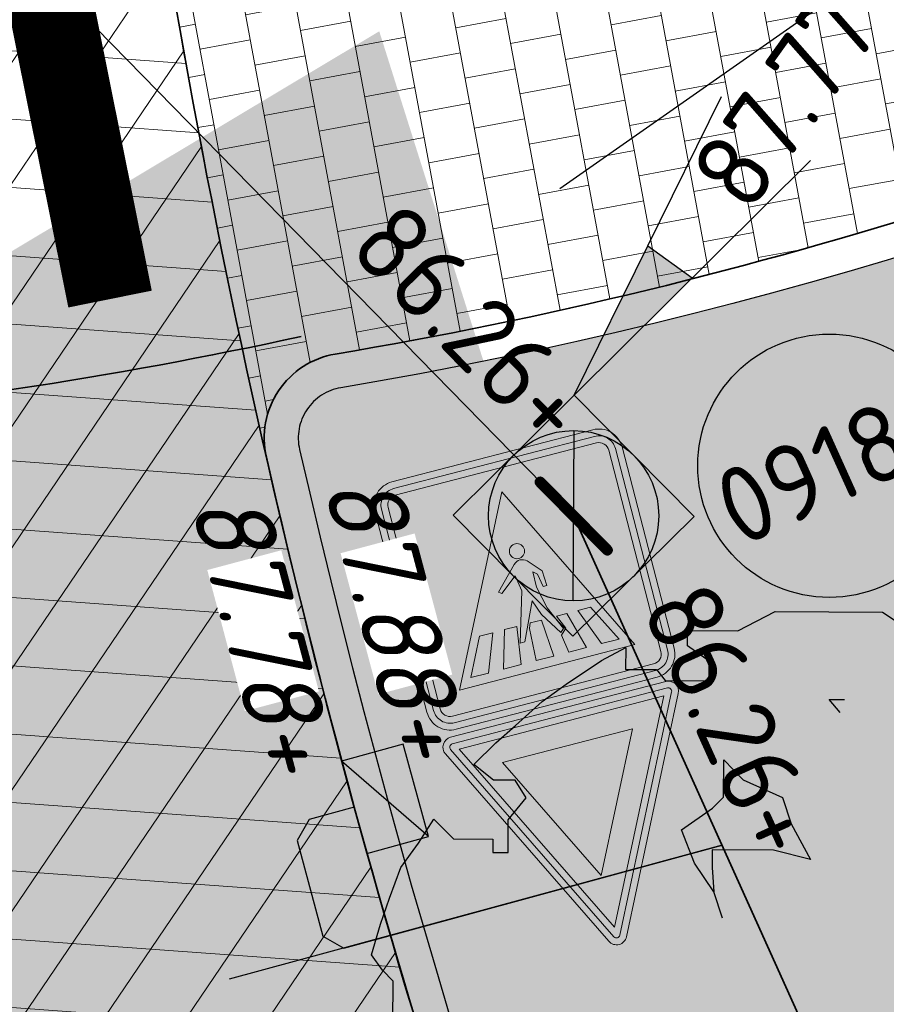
# Model space of a CAD drawing. Header units: metres. Extents: x 195696 to 514079, y 327475 to 328989.
# Tile 137 of 256: x 196107.43 to 196112.52, y 327663.37 to 327669.14. Entities that reach past the tile are written whole.
import ezdxf
from ezdxf.enums import TextEntityAlignment as Align

# ---------------------------------------------------------------- set-up
doc = ezdxf.new("R2010")
doc.units = ezdxf.units.M
for name, pattern in [('11strp', [2, 1, -1]), ('RI-HWA', [7.4, 5, -2.4]), ('RI-HWA_AANSLUITLEIDING-SO', [4.8, 3, -1.8]), ('VH-TROTTOIRBAND_180-200', [20, 10, -2, 2, -2, 2, -2])]:
    doc.linetypes.add(name, pattern=pattern)
for name, color, linetype, lineweight in [('mk-nw-11streep 0.10', 7, '11strp', 35), ('N-WE-GR-BOOM-S', 74, 'Continuous', 25), ('N-WE-GR-GRAS-A-250', 62, 'Continuous', 18), ('N-WE-GW-ONTGRAVINGSVAK-vak 2-A-250', 40, 'Continuous', 18), ('N-WE-RI-GWA_PUTNUMMER-S-250', 7, 'Continuous', 25), ('N-WE-RI-HWA_KOLK_TROTTOIRKOLK-S-250', 150, 'Continuous', 25), ('N-WE-RI-HWA_KOLKAANSLUITLEIDING_PVC-G', 150, 'RI-HWA_AANSLUITLEIDING-SO', 25), ('N-WE-RI-HWA_RIOOLLEIDING_PVC_315-G', 150, 'RI-HWA', 35), ('N-WE-RI-HWA_RIOOLPUT-S-250', 150, 'Continuous', 25), ('N-WE-RI-OVERIG_RIOOLPUT_BETON-S-250', 10, 'Continuous', 25), ('N-WE-RI-VWA_STROOMRICHTING-S', 7, 'Continuous', 25), ('N-WE-VH-GESLOTENVERHARDING-A-200', 252, 'Continuous', 18), ('N-WE-VH-KANTOPSLUITING_TROTTOIRBAND_180 200_250-G', 6, 'VH-TROTTOIRBAND_180-200', 25), ('N-WE-VH-KANTOPSLUITING_VOORKANTBAND-G', 2, 'Continuous', 35), ('N-WE-VH-KANTVERHARDING-G', 5, 'Continuous', 35), ('N-WE-VH-OPENVERHARDING_BASALT-A-250', 250, 'Continuous', 18), ('N-WE-VH-TEGEL-A', 252, 'Continuous', 18), ('N-WE-VW-MARKERING_DWARS_DRIEHOEK-G', 7, 'VW-HAAIETAND50_L', 35), ('N-WE-VW-VERKEERSTEKEN_BORD_B-S-200', 7, 'Continuous', 25), ('N-WE-VW-VERKEERSTEKEN_BORD_L-S', 7, 'Continuous', 25), ('V-WE-RI-GWA_PUTDEKSELNIVEAU-S-250', 7, 'Continuous', 25), ('X-XX-AL-T18', 7, 'Continuous', 18)]:
    doc.layers.add(name, color=color, linetype=linetype, lineweight=lineweight)
doc.styles.add('NLCS-ISO', font='NLCS-ISO.ttf')
doc.styles.add('NLCS-ISO-M250-T18_CURSIEF', font='NLCS-ISO.ttf', dxfattribs={"oblique": 15, "height": 0.45})
doc.linetypes.add('VW-HAAIETAND50_L', pattern='A,0,-0.5,[150,NLCS.SHX,S=1,R=0,X=-0.625,Y=-0.25],-0.5', length=1)
pattern_1 = [(0, (0, 0), (0.5, 0.5), [0.125, -0.375]), (0, (0.275, 0.3), (0.5, 0.5), [0.125, -0.375]), (90, (0.05, 0.175), (-0.5, 0.5), [0.125, -0.375]), (90, (0.25, 0.35), (-0.5, 0.5), [0.125, -0.375]), (45, (0.1, 0.35), (0, 0.5), [0.125, -0.582106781]), (135, (0.275, 0), (-0.5, 0), [0.125, -0.582106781]), (26.5650512, (0.125, 0.15), (0.5, 2e-10), [0.125, -0.9930339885]), (26.5650512, (0.35, 0.4), (0.5, 2e-10), [0.125, -0.9930339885]), (63.43494882, (0.35, 0), (3e-11, 0.5), [0.125, -0.9930339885]), (63.43494882, (0.125, 0.225), (3e-11, 0.5), [0.125, -0.9930339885]), (63.43494882, (0.3, 0.1), (3e-11, 0.5), [0.125, -0.9930339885]), (116.5650512, (0, 0.275), (-2e-10, 0.5), [0.125, -0.9930339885]), (153.43494882, (0.1, 0.075), (-0.5, 3e-11), [0.125, -0.9930339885])]

# ---------------------------------------------------------------- blocks, each defined once
blk = doc.blocks.new('SRI-PUT_INSPECTIE-SO')
at = {"flags": 128}
blk.add_lwpolyline([(-2, -2), (2, -2), (2, 2), (-2, 2)], close=True, dxfattribs=at)
blk.add_circle((0, 0), 2)
at = {"style": 'NLCS-ISO'}
blk.add_text('I', height=2.5, dxfattribs=at).set_placement((-0.003, -0.007), align=Align.MIDDLE_CENTER)
blk = doc.blocks.new('SGR-BOOM_27')
for p, q in [((-0.788, 4.875), (-0.349, 5.103)), ((-0.349, 5.103), (0.911, 5.094)), ((0.911, 5.094), (1.423, 4.756)), ((-1.381, 4.7), (-1.38, 4.88)), ((-1.38, 4.88), (-0.788, 4.875)), ((1.423, 4.756), (1.164, 4.578)), ((-2.39, 4.527), (-2.106, 4.679)), ((-2.106, 4.679), (-2.108, 4.422)), ((-1.126, 4.518), (-1.381, 4.7)), ((1.883, 4.444), (1.628, 4.651)), ((1.628, 4.651), (1.859, 4.65)), ((1.859, 4.65), (2.091, 4.648)), ((2.091, 4.648), (2.089, 4.442)), ((-2.804, 4.247), (-2.39, 4.527)), ((-1.127, 4.286), (-1.126, 4.518)), ((1.164, 4.578), (1.266, 4.371)), ((-2.108, 4.422), (-1.744, 4.419)), ((-1.744, 4.419), (-1.642, 4.29)), ((2.089, 4.442), (1.883, 4.444)), ((-1.642, 4.29), (-1.127, 4.286)), ((1.266, 4.371), (1.162, 4.243)), ((2.785, 3.974), (2.555, 4.284)), ((2.555, 4.284), (2.68, 4.115)), ((-3.088, 4.044), (-2.804, 4.247)), ((1.162, 4.243), (1.261, 3.78)), ((0.286, 4.07), (0.466, 4.068)), ((0.413, 3.914), (0.286, 4.07)), ((1.749, 3.699), (1.752, 4.085)), ((1.752, 4.085), (2.009, 4.083)), ((2.009, 4.083), (2.347, 3.977)), ((2.68, 4.115), (2.991, 3.998)), ((-3.399, 3.763), (-3.088, 4.044)), ((2.347, 3.977), (2.785, 3.974)), ((2.991, 3.998), (3.221, 3.842)), ((3.221, 3.842), (2.989, 3.844)), ((2.989, 3.844), (3.142, 3.611)), ((-3.632, 3.559), (-3.399, 3.763)), ((1.261, 3.78), (1.414, 3.547)), ((1.514, 3.212), (1.749, 3.699)), ((3.142, 3.611), (3.14, 3.302)), ((-3.891, 3.304), (-3.632, 3.559)), ((1.414, 3.547), (1.514, 3.212)), ((-0.957, 2.922), (-0.954, 3.359)), ((-0.954, 3.359), (-0.724, 3.126)), ((-3.661, 3.122), (-3.891, 3.304)), ((3.14, 3.302), (3.474, 3.3)), ((3.474, 3.3), (3.858, 3.066)), ((3.575, 3.093), (3.474, 3.3)), ((3.474, 3.3), (3.575, 3.093)), ((-3.404, 3.12), (-3.661, 3.122)), ((-0.724, 3.126), (-0.263, 2.916)), ((-3.277, 2.913), (-3.404, 3.12)), ((3.858, 3.066), (4.215, 2.651)), ((-3.485, 2.657), (-3.277, 2.913)), ((-1.087, 2.794), (-0.957, 2.922)), ((-0.263, 2.916), (-0.162, 2.607)), ((-1.449, 2.539), (-1.087, 2.794)), ((-4.541, 2.382), (-4.359, 2.664)), ((-4.359, 2.664), (-4.129, 2.431)), ((-3.487, 2.272), (-3.485, 2.657)), ((-0.162, 2.607), (0.066, 2.189)), ((4.215, 2.651), (4.521, 2.212)), ((-4.129, 2.431), (-3.666, 2.427)), ((-3.666, 2.427), (-3.667, 2.273)), ((-1.298, 2.148), (-1.449, 2.539)), ((-4.749, 2.097), (-4.541, 2.382)), ((4.424, 2.351), (4.439, 2.366)), ((4.468, 2.287), (4.507, 2.325)), ((-3.667, 2.273), (-3.487, 2.272)), ((-1.091, 2.305), (-1.092, 2.095)), ((-0.37, 2.3), (-1.091, 2.305)), ((0.066, 2.189), (-0.37, 2.3)), ((4.51, 2.219), (4.574, 2.284)), ((4.521, 2.212), (4.619, 1.615)), ((4.526, 2.127), (4.642, 2.243)), ((4.543, 2.035), (4.71, 2.201)), ((-4.88, 1.738), (-4.749, 2.097)), ((-1.069, 1.812), (-1.298, 2.148)), ((-1.092, 2.095), (-1.069, 1.812)), ((4.56, 1.943), (4.76, 2.143)), ((4.576, 1.85), (4.81, 2.084)), ((4.593, 1.758), (4.861, 2.026)), ((4.61, 1.666), (4.911, 1.967)), ((4.618, 1.456), (5.012, 1.85)), ((4.619, 1.566), (4.961, 1.909)), ((-4.986, 1.43), (-4.88, 1.738)), ((-0.968, 1.503), (-1.069, 1.812)), ((2.949, 1.833), (3.359, 1.676)), ((3.077, 1.832), (2.949, 1.833)), ((3.178, 1.549), (3.077, 1.832)), ((4.617, 1.347), (5.062, 1.792)), ((3.359, 1.676), (3.563, 1.469)), ((4.615, 1.127), (5.152, 1.664)), ((4.616, 1.237), (5.107, 1.728)), ((3.383, 1.393), (3.178, 1.549)), ((4.619, 1.615), (4.615, 1.101)), ((4.654, 1.057), (5.197, 1.6)), ((4.704, 0.999), (5.241, 1.536)), ((-5.091, 1.07), (-4.986, 1.43)), ((3.563, 1.469), (3.381, 1.136)), ((3.381, 1.136), (3.383, 1.393)), ((4.755, 0.941), (5.286, 1.471)), ((4.806, 0.883), (5.33, 1.407)), ((4.819, 0.786), (5.373, 1.341)), ((4.818, 0.677), (5.388, 1.247)), ((-4.964, 0.889), (-5.091, 1.07)), ((4.615, 1.101), (4.819, 0.868)), ((4.816, 0.457), (5.419, 1.06)), ((4.817, 0.567), (5.404, 1.154)), ((4.815, 0.348), (5.434, 0.967)), ((-4.836, 0.76), (-4.964, 0.889)), ((4.814, 0.238), (5.45, 0.873)), ((4.819, 0.868), (4.814, 0.199)), ((-4.84, 0.271), (-4.836, 0.76)), ((4.041, -0.644), (5.465, 0.78)), ((4.149, -0.645), (5.469, 0.675)), ((4.457, 0.639), (4.452, -0.056)), ((4.611, 0.535), (4.457, 0.639)), ((4.457, 0.533), (4.52, 0.596)), ((4.19, -0.713), (5.469, 0.565)), ((4.455, 0.314), (4.634, 0.493)), ((4.456, 0.423), (4.585, 0.553)), ((4.712, 0.354), (4.611, 0.535)), ((4.189, -0.823), (5.468, 0.456)), ((4.453, 0.094), (4.713, 0.354)), ((4.454, 0.204), (4.673, 0.423)), ((4.814, 0.199), (4.712, 0.354)), ((-5.131, -0.833), (-5.123, 0.273)), ((-5.123, 0.273), (-4.84, 0.271)), ((4.188, -0.932), (5.467, 0.346)), ((4.25, -0.98), (5.466, 0.237)), ((4.452, -0.015), (4.756, 0.288)), ((3.95, -0.627), (4.799, 0.222)), ((4.326, -1.013), (5.517, 0.179)), ((4.402, -1.045), (5.568, 0.121)), ((3.604, 0.028), (3.959, -0.644)), ((4.193, -0.337), (3.604, 0.028)), ((3.611, 0.014), (3.617, 0.02)), ((5.322, -0.234), (5.619, 0.063)), ((5.387, -0.278), (5.67, 0.005)), ((3.649, -0.057), (3.684, -0.022)), ((3.686, -0.128), (3.751, -0.063)), ((3.724, -0.199), (3.818, -0.105)), ((4.452, -0.056), (4.193, -0.337)), ((5.452, -0.322), (5.669, -0.105)), ((3.762, -0.271), (3.886, -0.147)), ((3.799, -0.342), (3.953, -0.188)), ((3.837, -0.413), (4.02, -0.23)), ((4.76, -0.187), (4.759, -0.341)), ((4.759, -0.341), (4.76, -0.187)), ((5.495, -0.388), (5.668, -0.214)), ((3.875, -0.484), (4.087, -0.271)), ((3.912, -0.555), (4.155, -0.313)), ((4.479, -1.078), (5.308, -0.248)), ((4.758, -0.495), (4.759, -0.341)), ((4.862, -0.342), (4.758, -0.495)), ((4.759, -0.341), (4.862, -0.342)), ((5.534, -0.458), (5.668, -0.324)), ((4.806, -0.859), (5.307, -0.358)), ((5.574, -0.526), (5.667, -0.434)), ((4.805, -0.968), (5.306, -0.467)), ((4.82, -1.062), (5.306, -0.577)), ((5.617, -0.592), (5.666, -0.543)), ((3.959, -0.644), (4.191, -0.645)), ((4.191, -0.645), (4.188, -0.954)), ((4.888, -1.104), (5.305, -0.687)), ((5.66, -0.658), (5.665, -0.653)), ((4.955, -1.145), (5.304, -0.796)), ((-4.879, -1.478), (-5.131, -0.833)), ((4.495, -1.17), (4.806, -0.859)), ((4.806, -0.83), (4.799, -1.859)), ((4.805, -1.01), (4.806, -0.83)), ((5.022, -1.187), (5.303, -0.906)), ((4.188, -0.954), (4.496, -1.085)), ((4.494, -1.279), (4.805, -0.968)), ((4.494, -1.394), (4.805, -1.01)), ((4.496, -1.085), (4.494, -1.394)), ((-4.572, -1.686), (-4.879, -1.478)), ((-4.416, -1.507), (-4.572, -1.686)), ((-4.191, -2.31), (-4.416, -1.507)), ((4.799, -1.846), (5.041, -1.604)), ((4.803, -1.733), (5.027, -1.509)), ((4.806, -1.621), (4.919, -1.508)), ((4.81, -1.508), (4.811, -1.507)), ((-1.356, -2.203), (-1.584, -1.682)), ((-1.584, -1.682), (-1.25, -1.814)), ((3.588, -3.166), (5.04, -1.714)), ((-1.25, -1.814), (-1.019, -1.815)), ((-1.019, -1.815), (-1.021, -2.098)), ((3.696, -3.167), (5.043, -1.819)), ((2.465, -4.615), (5.196, -1.884)), ((2.579, -4.61), (5.272, -1.917)), ((2.621, -4.677), (5.347, -1.951)), ((3.48, -3.165), (4.779, -1.866)), ((3.804, -3.168), (5.119, -1.852)), ((4.133, -2.403), (4.61, -1.926)), ((4.515, -1.96), (4.282, -2.194)), ((4.799, -1.859), (4.515, -1.96)), ((-4.703, -2.096), (-4.6, -1.969)), ((-4.6, -1.969), (-4.472, -2.128)), ((2.619, -5.006), (5.655, -1.969)), ((2.62, -4.786), (5.346, -2.061)), ((4.494, -3.239), (5.655, -2.079)), ((-4.576, -2.256), (-4.703, -2.096)), ((-4.472, -2.128), (-4.576, -2.256)), ((-1.021, -2.098), (-0.739, -2.233)), ((2.62, -4.896), (5.345, -2.17)), ((4.282, -2.194), (4.1, -2.45)), ((4.548, -3.294), (5.654, -2.188)), ((-4.196, -2.979), (-4.191, -2.31)), ((-1.358, -2.486), (-1.356, -2.203)), ((-0.739, -2.233), (-0.56, -2.466)), ((4.602, -3.349), (5.653, -2.298)), ((3.612, -2.343), (3.608, -2.883)), ((3.611, -2.49), (3.684, -2.416)), ((3.74, -2.473), (3.612, -2.343)), ((3.612, -2.38), (3.63, -2.362)), ((4.656, -3.403), (5.652, -2.408)), ((-1.256, -2.59), (-1.358, -2.486)), ((-0.56, -2.466), (-0.046, -2.47)), ((-0.046, -2.47), (0.159, -2.626)), ((3.609, -2.709), (3.792, -2.526)), ((3.61, -2.599), (3.738, -2.471)), ((3.918, -2.654), (3.74, -2.473)), ((4.1, -2.45), (3.918, -2.654)), ((4.711, -3.458), (5.651, -2.517)), ((-0.767, -2.593), (-1.256, -2.59)), ((-0.408, -2.724), (-0.767, -2.593)), ((0.159, -2.626), (0.183, -2.858)), ((3.372, -3.164), (3.9, -2.636)), ((3.608, -2.819), (3.846, -2.581)), ((5.503, -2.775), (5.65, -2.627)), ((-0.125, -2.727), (-0.408, -2.724)), ((0.183, -2.858), (-0.125, -2.727)), ((3.608, -2.883), (3.35, -3.01)), ((-4.017, -3.212), (-4.196, -2.979)), ((3.349, -3.078), (3.482, -2.945)), ((3.35, -3.01), (3.349, -3.164)), ((-3.813, -3.419), (-4.017, -3.212)), ((3.349, -3.164), (3.837, -3.168)), ((3.837, -3.168), (3.707, -3.373)), ((2.618, -5.115), (4.462, -3.271)), ((-3.532, -3.679), (-3.813, -3.419)), ((-2.137, -3.406), (-3.298, -3.397)), ((-3.298, -3.397), (-3.173, -3.81)), ((-3.295, -3.408), (-3.284, -3.397)), ((-3.275, -3.933), (-2.744, -3.402)), ((-3.27, -3.492), (-3.176, -3.398)), ((-3.244, -3.575), (-3.068, -3.399)), ((-3.228, -3.995), (-2.636, -3.402)), ((-3.219, -3.659), (-2.96, -3.4)), ((-3.193, -3.742), (-2.852, -3.401)), ((-3.181, -4.056), (-2.528, -3.403)), ((-3.129, -4.113), (-2.42, -3.404)), ((-3.075, -4.168), (-2.312, -3.405)), ((-3.021, -4.223), (-2.204, -3.406)), ((-2.967, -4.278), (-2.137, -3.448)), ((-2.139, -3.663), (-2.137, -3.406)), ((2.538, -5.304), (4.462, -3.381)), ((3.707, -3.373), (3.397, -3.55)), ((4.765, -3.513), (4.844, -3.434)), ((-2.911, -4.33), (-2.138, -3.557)), ((2.321, -4.651), (3.453, -3.518)), ((2.368, -5.583), (4.461, -3.49)), ((3.397, -3.55), (2.673, -4.008)), ((-3.353, -3.809), (-3.532, -3.679)), ((-2.854, -4.383), (-2.136, -3.665)), ((-1.934, -3.793), (-2.139, -3.663)), ((2.165, -4.697), (3.166, -3.697)), ((2.91, -5.15), (4.46, -3.6)), ((-3.173, -3.81), (-3.353, -3.809)), ((-3.323, -3.871), (-3.26, -3.809)), ((-2.797, -4.435), (-2.07, -3.707)), ((-2.741, -4.487), (-2.003, -3.749)), ((-2.421, -4.276), (-1.937, -3.792)), ((-1.73, -4.026), (-1.934, -3.793)), ((0.535, -4.695), (1.431, -3.798)), ((0.609, -4.729), (1.587, -3.752)), ((0.683, -4.764), (1.704, -3.743)), ((0.757, -4.799), (1.77, -3.786)), ((1.616, -3.743), (1.281, -3.843)), ((1.771, -3.744), (1.616, -3.743)), ((1.767, -4.284), (1.771, -3.744)), ((4.386, -3.783), (4.459, -3.71)), ((-2.311, -4.275), (-1.885, -3.849)), ((-2.201, -4.274), (-1.834, -3.907)), ((-0.623, -3.893), (-0.559, -3.829)), ((-0.622, -3.829), (-0.623, -3.932)), ((-0.313, -3.831), (-0.622, -3.829)), ((-0.584, -3.963), (-0.451, -3.83)), ((-0.524, -4.012), (-0.349, -3.837)), ((-0.496, -4.202), (-0.196, -3.902)), ((-0.495, -4.092), (-0.273, -3.87)), ((0.071, -4.014), (-0.313, -3.831)), ((-0.004, -4.798), (0.935, -3.86)), ((0.046, -4.857), (1.061, -3.842)), ((0.318, -4.693), (1.17, -3.842)), ((0.427, -4.694), (1.278, -3.843)), ((0.973, -3.841), (0.611, -4.018)), ((0.831, -4.835), (1.77, -3.895)), ((1.281, -3.843), (0.973, -3.841)), ((2.469, -4.284), (2.87, -3.884)), ((-2.091, -4.273), (-1.783, -3.965)), ((-1.981, -4.271), (-1.733, -4.023)), ((-1.603, -4.259), (-1.73, -4.026)), ((-0.623, -3.932), (-0.495, -4.036)), ((-0.495, -4.036), (-0.497, -4.267)), ((-0.453, -4.268), (-0.12, -3.934)), ((-0.345, -4.268), (-0.043, -3.966)), ((-0.318, -4.459), (0.126, -4.015)), ((-0.317, -4.35), (0.034, -3.999)), ((-0.295, -4.545), (0.234, -4.015)), ((-0.236, -4.595), (0.343, -4.016)), ((-0.176, -4.644), (0.451, -4.017)), ((-0.117, -4.693), (0.559, -4.018)), ((-0.057, -4.743), (0.721, -3.964)), ((0.611, -4.018), (0.071, -4.014)), ((0.904, -4.87), (1.769, -4.005)), ((2.673, -4.008), (2.466, -4.289)), ((3.018, -5.151), (4.2, -3.969)), ((3.126, -5.152), (4.249, -4.028)), ((3.234, -5.153), (4.357, -4.029)), ((3.794, -4.701), (4.465, -4.03)), ((4.09, -4.514), (4.573, -4.031)), ((4.367, -4.346), (4.681, -4.032)), ((-1.871, -4.27), (-1.693, -4.093)), ((1.004, -4.879), (1.768, -4.115)), ((-1.835, -4.36), (-1.603, -4.259)), ((-1.761, -4.269), (-1.655, -4.163)), ((-1.651, -4.268), (-1.617, -4.234)), ((-0.497, -4.267), (-0.317, -4.269)), ((-0.317, -4.269), (-0.319, -4.526)), ((1.112, -4.879), (1.767, -4.224)), ((-2.684, -4.539), (-2.438, -4.293)), ((-2.622, -4.586), (-2.412, -4.376)), ((-2.016, -4.487), (-1.835, -4.36)), ((1.22, -4.88), (1.715, -4.385)), ((1.662, -4.489), (1.767, -4.284)), ((1.831, -4.705), (2.248, -4.288)), ((2.05, -4.286), (1.842, -4.593)), ((1.858, -4.569), (2.14, -4.287)), ((1.939, -4.706), (2.356, -4.289)), ((2.047, -4.706), (2.464, -4.289)), ((2.466, -4.289), (2.05, -4.286)), ((-2.558, -4.631), (-2.387, -4.46)), ((-2.278, -4.485), (-2.016, -4.487)), ((-2.146, -4.718), (-2.278, -4.485)), ((1.403, -4.719), (1.662, -4.489)), ((-2.491, -4.672), (-2.362, -4.543)), ((-0.319, -4.526), (-0.037, -4.759)), ((1.842, -4.593), (1.635, -4.72)), ((1.636, -4.791), (1.821, -4.606)), ((-2.383, -4.673), (-2.336, -4.627)), ((-1.941, -4.822), (-2.146, -4.718)), ((1.328, -4.881), (1.49, -4.719)), ((1.635, -4.72), (1.403, -4.719)), ((1.436, -4.882), (1.598, -4.72)), ((-0.784, -4.831), (-1.941, -4.822)), ((-0.922, -4.845), (-0.907, -4.83)), ((-0.881, -4.913), (-0.799, -4.831)), ((-0.425, -4.962), (-0.784, -4.831)), ((-0.569, -5.69), (0.282, -4.839)), ((-0.037, -4.759), (0.141, -4.966)), ((0.097, -4.915), (0.228, -4.784)), ((-1.175, -5.643), (-0.476, -4.944)), ((-1.103, -5.68), (-0.386, -4.963)), ((-1.001, -5.687), (-0.278, -4.963)), ((-0.893, -5.688), (-0.17, -4.964)), ((-0.839, -4.98), (-0.715, -4.856)), ((-0.798, -5.048), (-0.635, -4.885)), ((-0.785, -5.688), (-0.062, -4.965)), ((-0.756, -5.115), (-0.556, -4.914)), ((-0.677, -5.689), (0.046, -4.966)), ((-0.461, -5.691), (0.342, -4.888)), ((0.141, -4.966), (-0.425, -4.962)), ((-0.353, -5.692), (0.355, -4.983)), ((-1.247, -5.606), (-0.773, -5.132)), ((-0.245, -5.692), (0.355, -5.093)), ((-0.137, -5.693), (0.425, -5.132)), ((-0.029, -5.694), (0.533, -5.132)), ((2.476, -5.584), (2.881, -5.178)), ((-1.309, -5.558), (-0.966, -5.216)), ((0.076, -5.698), (0.533, -5.24)), ((-1.426, -5.35), (-1.426, -5.349)), ((-1.387, -5.419), (-1.318, -5.35)), ((-1.348, -5.489), (-1.21, -5.351)), ((0.156, -5.727), (0.533, -5.35)), ((0.235, -5.756), (0.57, -5.421)), ((0.315, -5.785), (0.63, -5.471)), ((0.399, -5.811), (0.689, -5.52)), ((2.26, -5.583), (2.301, -5.541)), ((0.504, -5.814), (0.749, -5.569)), ((0.609, -5.818), (0.808, -5.619)), ((0.715, -5.821), (0.859, -5.676)), ((0.82, -5.825), (0.91, -5.735)), ((0.925, -5.828), (0.96, -5.793))]:
    blk.add_line(p, q)
blk.add_circle((0, 0), 0.15)
blk = doc.blocks.new('N-SVW-VERKEERSTEKEN_BORD_L02-SO')
at = {"true_color": 0x007dc8}
h = blk.add_hatch(color=152, dxfattribs=at)
h.dxf.hatch_style = 1
h.paths.add_polyline_path([(3.05, 3.75), (-3.05, 3.75, 0.414214), (-3.75, 3.05), (-3.75, 0), (-3.55, 0), (-3.55, 3.05, -0.414214), (-3.05, 3.55), (3.05, 3.55, -0.414214), (3.55, 3.05), (3.55, 0), (3.75, 0), (3.75, 3.05, 0.414214)])
at = {"true_color": 0xffffff}
h = blk.add_hatch(color=7, dxfattribs=at)
h.dxf.hatch_style = 1
h.paths.add_polyline_path([(3.05, 3.55), (-3.05, 3.55, 0.414214), (-3.55, 3.05), (-3.55, 0), (-3.35, 0), (-3.35, 3.05, -0.414214), (-3.05, 3.35), (3.05, 3.35, -0.414214), (3.35, 3.05), (3.35, 0), (3.55, 0), (3.55, 3.05, 0.414214)])
at = {"true_color": 0x007dc8}
h = blk.add_hatch(color=152, dxfattribs=at)
h.dxf.hatch_style = 1
h.paths.add_polyline_path([(0, 2.66), (0, 3.35), (-3.05, 3.35, 0.414214), (-3.35, 3.05), (-3.35, -3.05, 0.414214), (-3.05, -3.35), (0, -3.35), (0, -2.66), (-2.66, -2.66)])
h = blk.add_hatch(color=152, dxfattribs=at)
h.dxf.hatch_style = 1
h.paths.add_polyline_path([(3.35, 3.05, 0.414214), (3.05, 3.35), (0, 3.35), (0, 2.66), (2.66, -2.66), (0, -2.66), (0, -3.35), (3.05, -3.35, 0.414214), (3.35, -3.05)])
at = {"true_color": 0xffffff}
h = blk.add_hatch(color=7, dxfattribs=at)
h.dxf.hatch_style = 1
h.paths.add_polyline_path([(0, 2.66), (-2.66, -2.66), (2.66, -2.66)])
h.paths.add_polyline_path([(-0.749, -0.234), (-0.833, -0.166), (-0.178, 0.506, -0.416609), (0.212, 0.509), (0.565, 0.115), (0.592, -0.339), (0.48, -0.339), (0.409, 0.061), (0.29, 0.156), (0.29, -0.305), (0.433, -0.967), (0.749, -1.68), (0.643, -1.775), (0.226, -1.12), (0.056, -0.665), (-0.45, -1.775), (-0.592, -1.775), (-0.161, -0.302), (-0.239, 0.17)], flags=16)
h.paths.add_polyline_path([(-0.565, -1.276), (-0.723, -2.39), (-1.259, -2.39), (-0.935, -1.276)], flags=16)
h.paths.add_polyline_path([(-1.295, -1.276), (-1.714, -2.39), (-2.251, -2.39), (-1.699, -1.276)], flags=16)
h.paths.add_polyline_path([(-0.158, -1.276), (0.182, -1.276), (0.268, -2.39), (-0.268, -2.39), (-0.222, -1.432)], flags=16)
h.paths.add_polyline_path([(-0.227, 0.861, -1), (0.217, 0.861, -1)], flags=16)
h.paths.add_polyline_path([(0.64, -1.276), (0.949, -1.276), (1.259, -2.39), (0.723, -2.39), (0.643, -1.857), (0.82, -1.69)], flags=16)
h.paths.add_polyline_path([(1.288, -1.276), (1.675, -1.276), (2.251, -2.39), (1.718, -2.39)], flags=16)
at = {"true_color": 0x191919}
h = blk.add_hatch(color=250, dxfattribs=at)
h.dxf.hatch_style = 1
h.paths.add_polyline_path([(-0.227, 0.861, 1), (0.217, 0.861, 1)])
h = blk.add_hatch(color=250, dxfattribs=at)
h.dxf.hatch_style = 1
h.paths.add_polyline_path([(0.29, 0.156), (0.409, 0.061), (0.48, -0.339), (0.592, -0.339), (0.565, 0.115), (0.212, 0.509, 0.416609), (-0.178, 0.506), (-0.833, -0.166), (-0.749, -0.234), (-0.239, 0.17), (-0.161, -0.302), (-0.592, -1.775), (-0.45, -1.775), (0.056, -0.665), (0.226, -1.12), (0.643, -1.775), (0.749, -1.68), (0.433, -0.967), (0.29, -0.305)])
at = {"true_color": 0x007dc8}
h = blk.add_hatch(color=152, dxfattribs=at)
h.dxf.hatch_style = 1
h.paths.add_polyline_path([(-3.55, 0), (-3.75, 0), (-3.75, -3.05, 0.414214), (-3.05, -3.75), (3.05, -3.75, 0.414214), (3.75, -3.05), (3.75, 0), (3.55, 0), (3.55, -3.05, -0.414214), (3.05, -3.55), (-3.05, -3.55, -0.414214), (-3.55, -3.05)])
at = {"true_color": 0xffffff}
h = blk.add_hatch(color=7, dxfattribs=at)
h.dxf.hatch_style = 1
h.paths.add_polyline_path([(-3.35, 0), (-3.55, 0), (-3.55, -3.05, 0.414214), (-3.05, -3.55), (3.05, -3.55, 0.414214), (3.55, -3.05), (3.55, 0), (3.35, 0), (3.35, -3.05, -0.414214), (3.05, -3.35), (-3.05, -3.35, -0.414214), (-3.35, -3.05)])
at = {"true_color": 0x191919}
h = blk.add_hatch(color=250, dxfattribs=at)
h.dxf.hatch_style = 1
h.paths.add_polyline_path([(-1.295, -1.276), (-1.699, -1.276), (-2.251, -2.39), (-1.714, -2.39)])
h = blk.add_hatch(color=250, dxfattribs=at)
h.dxf.hatch_style = 1
h.paths.add_polyline_path([(-0.565, -1.276), (-0.935, -1.276), (-1.259, -2.39), (-0.723, -2.39)])
h = blk.add_hatch(color=250, dxfattribs=at)
h.dxf.hatch_style = 1
h.paths.add_polyline_path([(0.182, -1.276), (-0.158, -1.276), (-0.222, -1.432), (-0.268, -2.39), (0.268, -2.39)])
h = blk.add_hatch(color=250, dxfattribs=at)
h.dxf.hatch_style = 1
h.paths.add_polyline_path([(0.949, -1.276), (0.64, -1.276), (0.82, -1.69), (0.643, -1.857), (0.723, -2.39), (1.259, -2.39)])
h = blk.add_hatch(color=250, dxfattribs=at)
h.dxf.hatch_style = 1
h.paths.add_polyline_path([(1.675, -1.276), (1.288, -1.276), (1.718, -2.39), (2.251, -2.39)])
at = {"color": 145, "lineweight": 0, "true_color": 0x377daf}
blk.add_lwpolyline([(-3.05, -3.75), (3.05, -3.75, 0.414214), (3.75, -3.05), (3.75, 3.05, 0.414214), (3.05, 3.75), (-3.05, 3.75, 0.414214), (-3.75, 3.05), (-3.75, -3.05, 0.414214)], format="xyb", close=True, dxfattribs=at)
at = {"color": 7, "lineweight": 0, "true_color": 0xffffff}
for points in [[(-3.05, -3.55), (3.05, -3.55, 0.414214), (3.55, -3.05), (3.55, 3.05, 0.414214), (3.05, 3.55), (-3.05, 3.55, 0.414214), (-3.55, 3.05), (-3.55, -3.05, 0.414214)], [(-3.05, -3.35), (3.05, -3.35, 0.414214), (3.35, -3.05), (3.35, 3.05, 0.414214), (3.05, 3.35), (-3.05, 3.35, 0.414214), (-3.35, 3.05), (-3.35, -3.05, 0.414214)]]:
    blk.add_lwpolyline(points, format="xyb", close=True, dxfattribs=at)
blk.add_lwpolyline([(2.66, -2.66), (0, 2.66), (-2.66, -2.66)], close=True, dxfattribs=at)
at = {"color": 250, "lineweight": 0, "true_color": 0x191919}
blk.add_lwpolyline([(0.643, -1.775), (0.226, -1.12), (0.056, -0.665), (-0.45, -1.775), (-0.592, -1.775), (-0.161, -0.302), (-0.239, 0.17), (-0.749, -0.234), (-0.833, -0.166), (-0.178, 0.506, -0.416609), (0.212, 0.509), (0.565, 0.115), (0.592, -0.339), (0.48, -0.339), (0.409, 0.061), (0.29, 0.156), (0.29, -0.305), (0.433, -0.967), (0.749, -1.68)], format="xyb", close=True, dxfattribs=at)
for points in [[(-1.714, -2.39), (-1.295, -1.276), (-1.699, -1.276), (-2.251, -2.39)], [(-0.723, -2.39), (-0.565, -1.276), (-0.935, -1.276), (-1.259, -2.39)], [(0.268, -2.39), (0.182, -1.276), (-0.158, -1.276), (-0.222, -1.432), (-0.268, -2.39)], [(1.259, -2.39), (0.949, -1.276), (0.64, -1.276), (0.82, -1.69), (0.643, -1.857), (0.723, -2.39)], [(2.251, -2.39), (1.675, -1.276), (1.288, -1.276), (1.718, -2.39)]]:
    blk.add_lwpolyline(points, close=True, dxfattribs=at)
blk.add_circle((-0.005, 0.861), 0.222, dxfattribs=at)
blk = doc.blocks.new('SRI-PUTNUMMER-SO')
blk.add_circle((0, 0), 3.091)
at = {"style": 'NLCS-ISO'}
blk.add_attdef('PUTNR', text='', height=1.8, dxfattribs=at).set_placement((0, 0), align=Align.MIDDLE_CENTER)
blk = doc.blocks.new('N-SVW-VERKEERSTEKEN_BORD_B06-SO')
at = {"true_color": 0xff0000}
h = blk.add_hatch(color=1, dxfattribs=at)
h.dxf.hatch_style = 1
h.paths.add_polyline_path([(-3.533, 3.13), (-0.268, -3.399, 0.284079), (0, -3.565), (0, -3.365, -0.284079), (-0.089, -3.309), (-3.354, 3.22, -0.557537), (-3.265, 3.365), (0, 3.365), (0, 3.565), (-3.265, 3.565, 0.557537)])
h = blk.add_hatch(color=1, dxfattribs=at)
h.dxf.hatch_style = 1
h.paths.add_polyline_path([(0, 3.365), (3.265, 3.365, -0.557537), (3.354, 3.22), (0.089, -3.309, -0.284079), (0, -3.365), (0, -3.565, 0.284079), (0.268, -3.399), (3.533, 3.13, 0.557537), (3.265, 3.565), (0, 3.565)])
at = {"true_color": 0xffffff}
h = blk.add_hatch(color=7, dxfattribs=at)
h.dxf.hatch_style = 1
h.paths.add_polyline_path([(-0.089, -3.309, 0.284079), (0, -3.365), (0, -3.041), (-3.103, 3.165), (0, 3.165), (0, 3.365), (-3.265, 3.365, 0.557537), (-3.354, 3.22)])
h = blk.add_hatch(color=7, dxfattribs=at)
h.dxf.hatch_style = 1
h.paths.add_polyline_path([(0, -3.041), (0, -3.365, 0.284079), (0.089, -3.309), (3.354, 3.22, 0.557537), (3.265, 3.365), (0, 3.365), (0, 3.165), (3.103, 3.165)])
at = {"true_color": 0xff0000}
h = blk.add_hatch(color=1, dxfattribs=at)
h.dxf.hatch_style = 1
h.paths.add_polyline_path([(0, -3.041), (0, -1.476), (-1.97, 2.465), (0, 2.465), (0, 3.165), (-3.103, 3.165)], flags=17)
h = blk.add_hatch(color=1, dxfattribs=at)
h.dxf.hatch_style = 1
h.paths.add_polyline_path([(0, -3.041), (3.103, 3.165), (0, 3.165), (0, 2.465), (1.97, 2.465), (0, -1.476)], flags=17)
at = {"true_color": 0xffffff}
h = blk.add_hatch(color=7, dxfattribs=at)
h.dxf.hatch_style = 1
h.paths.add_polyline_path([(0, -1.476), (1.97, 2.465), (-1.97, 2.465)])
at = {"color": 1, "lineweight": 0, "true_color": 0xff0000}
blk.add_lwpolyline([(-3.533, 3.13), (-0.268, -3.399, 0.618034), (0.268, -3.399), (3.533, 3.13, 0.557537), (3.265, 3.565), (-3.265, 3.565, 0.557537)], format="xyb", close=True, dxfattribs=at)
at = {"color": 7, "lineweight": 0, "true_color": 0xffffff}
blk.add_lwpolyline([(-3.354, 3.22), (-0.089, -3.309, 0.618034), (0.089, -3.309), (3.354, 3.22, 0.557537), (3.265, 3.365), (-3.265, 3.365, 0.557537)], format="xyb", close=True, dxfattribs=at)
for points in [[(-3.103, 3.165), (0, -3.041), (3.103, 3.165)], [(-1.97, 2.465), (0, -1.476), (1.97, 2.465)]]:
    blk.add_lwpolyline(points, close=True, dxfattribs=at)
blk = doc.blocks.new('SRI-PUTDEKSELHOOGTE-SO')
h = blk.add_hatch(color=256)
h.dxf.hatch_style = 1
h.paths.add_polyline_path([(3.019, 2.485), (0, 0), (3.662, 1.372)])
for p, q in [((0, 0), (6.038, 4.971)), ((0, 0), (7.324, 2.744)), ((3.019, 2.485), (3.662, 1.372))]:
    blk.add_line(p, q)
at = {"style": 'NLCS-ISO'}
blk.add_attdef('PUTHGT', text='', height=1.8, rotation=30, dxfattribs=at).set_placement((5.017, 2.93), align=Align.MIDDLE_LEFT)
blk = doc.blocks.new('*U429')
at = {"ltscale": 0.1, "style": 'NLCS-ISO'}
for tag, p in [('MAT', (-0.5, 0.5)), ('BOBL', (-88.393, 0))]:
    blk.add_attdef(tag, text='', height=1.8, dxfattribs=at).set_placement(p, align=Align.BOTTOM_RIGHT)
for tag, p in [('DIA', (0.5, 0.5)), ('BOBR', (87.544, 0))]:
    blk.add_attdef(tag, text='', height=1.8, dxfattribs=at).set_placement(p, align=Align.BOTTOM_LEFT)
blk.add_attdef('JVA', text='', height=1.8, dxfattribs=at).set_placement((0, -1), align=Align.TOP_CENTER)
at = {"ltscale": 0.1, "style": 'NLCS-ISO', "flags": 1}
blk.add_attdef('PUTNR-L', text='', height=1.8, dxfattribs=at).set_placement((1.948, -5.77), align=Align.BOTTOM_LEFT)
blk.add_attdef('PUTNR-L', text='', height=1.8, dxfattribs=at).set_placement((-0.822, -5.885), align=Align.BOTTOM_RIGHT)
blk = doc.blocks.new('*U430')
at = {"ltscale": 0.1, "style": 'NLCS-ISO'}
for tag, p in [('MAT', (-0.5, 0.5)), ('BOBL', (-71.883, 0))]:
    blk.add_attdef(tag, text='', height=1.8, dxfattribs=at).set_placement(p, align=Align.BOTTOM_RIGHT)
for tag, p in [('DIA', (0.5, 0.5)), ('BOBR', (63.748, 0))]:
    blk.add_attdef(tag, text='', height=1.8, dxfattribs=at).set_placement(p, align=Align.BOTTOM_LEFT)
blk.add_attdef('JVA', text='', height=1.8, dxfattribs=at).set_placement((0, -1), align=Align.TOP_CENTER)
at = {"ltscale": 0.1, "style": 'NLCS-ISO', "flags": 1}
blk.add_attdef('PUTNR-L', text='', height=1.8, dxfattribs=at).set_placement((1.948, -5.77), align=Align.BOTTOM_LEFT)
blk.add_attdef('PUTNR-L', text='', height=1.8, dxfattribs=at).set_placement((-0.822, -5.885), align=Align.BOTTOM_RIGHT)
blk = doc.blocks.new('SRI-KOLK_TROTTOIR-SO')
blk.add_hatch(color=256).paths.add_polyline_path([(1.125, 1.5), (-1.125, 1.5), (-1.125, 0)])
blk.add_line((-1.125, 0), (1.125, 1.5))
at = {"flags": 128}
blk.add_lwpolyline([(-1.125, 0), (1.125, 0), (1.125, 1.5), (-1.125, 1.5)], close=True, dxfattribs=at)
blk = doc.blocks.new('SRI-PUT_BETON-SO')
h = blk.add_hatch(color=256)
h.dxf.hatch_style = 1
h.paths.add_polyline_path([(1.414, 1.414, 0.668179), (-2, 0, 0.198912), (-1.414, -1.414)])
blk.add_line((-1.414, -1.414), (1.414, 1.414))
blk.add_lwpolyline([(-2, -2), (2, -2), (2, 2), (-2, 2)], close=True)
blk.add_circle((0, 0), 2)

msp = doc.modelspace()

# ---------------------------------------------------------------- hatches: boundary and pattern name
at = {"layer": 'N-WE-GR-GRAS-A-250', "lineweight": 0}
h = msp.add_hatch(dxfattribs=at)
h.set_pattern_fill('AGR-GRAS_02-SO', color=256, scale=0.05, pattern_type=2)
h.set_pattern_definition(pattern_1)
edge = h.paths.add_edge_path()
edge.add_arc((196104.9812, 327692.823), 26.2, 279.53213, 287.77441, ccw=False)
edge.add_arc((196109.3697, 327666.6889), 0.3, 99.53213, 192.91769)
edge.add_arc((196158.2077, 327677.8902), 50.4062, 192.91769, 197.71463)
edge.add_arc((196133.8157, 327670.0989), 24.8, 197.71463, 205.85135)
edge.add_line((196111.4975, 327659.2851), (196118.9113, 327643.984))
edge.add_line((196118.9113, 327643.984), (196125.6242, 327630.1446))
edge.add_arc((196125.8942, 327630.2755), 0.3, 205.87627, 295.83474)
edge.add_line((196126.0249, 327630.0055), (196127.674, 327630.804))
edge.add_arc((196127.5433, 327631.074), 0.3, 295.83474, 386.6007)
edge.add_arc((195843.3943, 327488.7784), 318.0872, 26.6007, 29.470122)
edge.add_line((196120.3249, 327645.2677), (196119.0607, 327647.5677))
edge.add_line((196119.0607, 327647.5677), (196116.1189, 327652.9183))
edge.add_arc((196135.4288, 327662.9515), 21.7609, 200.39853, 207.45585, ccw=False)
edge.add_arc((196135.3731, 327662.9509), 21.7085, 192.60694, 200.44831, ccw=False)
edge.add_arc((196151.0033, 327666.1437), 37.6599, 177.81945, 192.15706, ccw=False)
edge.add_arc((196113.0709, 327667.588), 0.3, 357.81945, 467.77441)
h = msp.add_hatch(dxfattribs=at)
h.set_pattern_fill('AGR-GRAS_02-SO', color=256, scale=0.05, pattern_type=2)
h.set_pattern_definition(pattern_1)
edge = h.paths.add_edge_path()
edge.add_line((196108.9627, 327652.4764), (196110.4026, 327653.1741))
edge.add_line((196110.4026, 327653.1741), (196108.4559, 327657.1918))
edge.add_arc((196152.9573, 327678.7539), 49.45, 194.50606, 205.85135, ccw=False)
edge.add_arc((196104.7933, 327666.2924), 0.3, 14.50606, 92.37773)
edge.add_line((196104.7809, 327666.5921), (196103.3785, 327666.5339))
edge.add_arc((196103.3909, 327666.2342), 0.3, 92.37773, 196.42897)
edge.add_arc((196152.0689, 327680.5876), 51.05, 196.42897, 205.85135)
edge.add_line((196106.1275, 327658.3279), (196108.9627, 327652.4764))
edge = h.paths.add_edge_path()
edge.add_line((196117.0315, 327639.4959), (196115.5883, 327638.7977))
edge.add_line((196115.5883, 327638.7977), (196120.7976, 327628.0302))
edge.add_arc((196121.0676, 327628.1609), 0.3, 205.81765, 295.83474)
edge.add_line((196121.1984, 327627.8909), (196122.1124, 327628.3334))
edge.add_arc((196121.9816, 327628.6034), 0.3, 295.83474, 385.87627)
edge.add_line((196122.2516, 327628.7344), (196117.0315, 327639.4959))
at = {"layer": 'N-WE-GW-ONTGRAVINGSVAK-vak 2-A-250', "lineweight": 0, "transparency": 33554495}
msp.add_hatch(color=256, dxfattribs=at).paths.add_polyline_path([(196100.773, 327653.645), (196096.2615, 327661.1331), (196109.5455, 327669.0767), (196111.0781, 327664.2291), (196112.524, 327660.773), (196116.463, 327653.109), (196120.665, 327645.514), (196109.5437, 327639.0328)])
at = {"layer": 'N-WE-VH-GESLOTENVERHARDING-A-200', "lineweight": 0}
h = msp.add_hatch(dxfattribs=at)
h.set_pattern_fill('AVH-GESLOTEN-SOD', color=256, scale=0.2, angle=-64.17044, pattern_type=2)
h.set_pattern_definition([(355.8296, (196109.9774, 327649.92348), (0.0290894, 0.398941), []), (55.8296, (196109.9774, 327649.92348), (-0.3309482, 0.2246626), [])])
edge = h.paths.add_edge_path()
edge.add_arc((196133.8157, 327670.0989), 25, 197.71462, 205.85134, ccw=False)
edge.add_arc((196157.5378, 327677.7103), 49.9133, 187.13507, 197.75186, ccw=False)
edge.add_line((196108.0111, 327671.5106), (196105.8745, 327671.3416))
edge.add_line((196105.8745, 327671.3416), (196104.2492, 327671.2741))
edge.add_arc((196154.2364, 327679.2571), 50.6206, 189.07357, 205.73264)
edge.add_line((196108.6359, 327657.279), (196115.8072, 327642.4783))
edge.add_line((196115.8072, 327642.4783), (196128.6421, 327616.0179))
edge.add_line((196128.6421, 327616.0179), (196129.855, 327613.289))
edge.add_line((196129.855, 327613.289), (196130.602, 327611.5521))
edge.add_line((196130.602, 327611.5521), (196133.6164, 327612.7691))
edge.add_line((196133.6164, 327612.7691), (196128.9926, 327622.7773))
edge.add_line((196128.9926, 327622.7773), (196118.7313, 327643.8968))
edge.add_line((196118.7313, 327643.8968), (196111.3175, 327659.1979))
edge = h.paths.add_edge_path()
edge.add_line((196097.4859, 327670.6585), (196098.5204, 327666.1451))
edge.add_arc((196147.2668, 327682.1906), 51.3193, 198.21963, 211.01195)
edge.add_arc((196060.6031, 327629.7035), 50, 25.85135, 31.39467, ccw=False)
edge.add_line((196105.5995, 327651.5054), (196111.0818, 327640.1908))
edge.add_line((196111.0818, 327640.1908), (196117.6925, 327626.5266))
edge.add_line((196117.6925, 327626.5266), (196119.2168, 327623.3759))
edge.add_line((196119.2168, 327623.3759), (196120.741, 327620.2254))
edge.add_line((196120.741, 327620.2254), (196120.9897, 327619.7117))
edge.add_arc((196093.988, 327606.6384), 30, 23.92918, 25.83474, ccw=False)
edge.add_arc((196093.988, 327606.6384), 30, 13.30832, 23.92918, ccw=False)
edge.add_arc((196152.6201, 327620.5075), 30.25, 193.30832, 201.15454)
edge.add_line((196124.4086, 327609.5907), (196124.5645, 327609.1878))
edge.add_line((196124.5645, 327609.1878), (196124.571, 327609.1727))
edge.add_line((196124.571, 327609.1727), (196127.5901, 327610.3639))
edge.add_line((196127.5901, 327610.3639), (196127.1486, 327611.5302))
edge.add_arc((196155.3255, 327621.224), 29.7979, 193.45168, 198.98501, ccw=False)
edge.add_arc((196093.988, 327606.6384), 33.25, 13.30832, 24.25695)
edge.add_arc((196093.988, 327606.6384), 33.25, 24.25695, 25.83474)
edge.add_line((196123.9149, 327621.128), (196123.6661, 327621.6417))
edge.add_line((196123.6661, 327621.6417), (196122.1418, 327624.7925))
edge.add_line((196122.1418, 327624.7925), (196120.5958, 327627.9881))
edge.add_line((196120.5958, 327627.9881), (196114.0073, 327641.6063))
edge.add_line((196114.0073, 327641.6063), (196105.9475, 327658.2407))
edge.add_arc((196152.0689, 327680.5876), 51.25, 190.67259, 205.85135, ccw=False)
edge.add_arc((196102.1968, 327671.1889), 0.5, 182.37773, 190.67259, ccw=False)
edge.add_line((196101.6972, 327671.1682), (196097.5102, 327670.9943))
edge.add_arc((196097.1291, 327670.8531), 0.4064, -28.60388, 20.32537, ccw=False)
at = {"layer": 'N-WE-VH-TEGEL-A', "lineweight": 0}
h = msp.add_hatch(dxfattribs=at)
h.set_pattern_fill('AVH-TEGEL_300X300_HALFST', color=256, angle=10.51142, pattern_type=2)
h.set_pattern_definition([(10.5114, (196105.59753, 327668.12865), (0.2676008, 0.2022122), [0.3, -0.3]), (100.5114, (196105.59753, 327668.12865), (-0.294966, -0.0547294), [])])
edge = h.paths.add_edge_path()
edge.add_line((196114.1946, 327672.983), (196113.3813, 327672.4899))
edge.add_arc((196104.9816, 327692.8217), 21.9986, 278.75284, 292.4471, ccw=False)
edge.add_arc((196108.2911, 327671.3264), 0.25, 233.82331, 278.75188, ccw=False)
edge.add_arc((196108.2911, 327671.3264), 0.25, 190.63278, 233.82331, ccw=False)
edge.add_arc((196156.5905, 327677.4924), 48.9409, 187.29233, 192.87343)
edge.add_arc((196120.1897, 327671.1497), 12.1951, 201.96393, 201.96742)
edge.add_arc((196109.3697, 327666.6889), 0.5, 99.53217, 191.6728, ccw=False)
edge.add_arc((196104.9812, 327692.823), 26, 279.53213, 287.9125)
edge.add_arc((196113.0655, 327667.5856), 0.5053, -1.88864, 99.97716, ccw=False)
edge.add_arc((195354.5868, 327757.8024), 764.3287, 353.2200901, 353.6286293)

# ---------------------------------------------------------------- linework, layer by layer
at = {"layer": 'mk-nw-11streep 0.10', "linetype": 'ByBlock', "ltscale": 2, "const_width": 0.5, "flags": 128}
msp.add_lwpolyline([(196107.2705, 327670.952), (196107.9643, 327667.505)], dxfattribs=at)
at = {"layer": 'N-WE-RI-HWA_KOLKAANSLUITLEIDING_PVC-G'}
for points in [[(196116.7247, 327673.2443), (196116.9955, 327673.1966), (196117.0766, 327673.0807), (196116.9963, 327672.6252), (196109.5397, 327667.4047)], [(196109.3984, 327664.5219), (196109.133, 327664.4498), (196109.0627, 327664.3271), (196109.215, 327663.7662), (196109.3378, 327663.6959), (196111.5596, 327664.2991)], [(196111.5596, 327664.2991), (196099.7384, 327661.0895), (196099.6057, 327661.1565), (196099.0143, 327662.6805), (196099.0714, 327662.8099), (196099.3278, 327662.9094)]]:
    msp.add_lwpolyline(points, dxfattribs=at)
at = {"layer": 'N-WE-RI-HWA_RIOOLLEIDING_PVC_315-G'}
for points in [[(196110.6873, 327666.233), (196076.3153, 327701.3256)], [(196110.6873, 327666.233), (196126.359, 327631.4882)]]:
    msp.add_lwpolyline(points, dxfattribs=at)
at = {"layer": 'N-WE-VH-KANTOPSLUITING_TROTTOIRBAND_180 200_250-G', "flags": 128}
msp.add_lwpolyline([(196112.9793, 327667.8737, -0.035979), (196109.32, 327666.9848, 0.431628), (196109.0772, 327666.6219, 0.020934), (196110.1916, 327662.5528, 0.035518), (196111.4975, 327659.2851), (196118.9113, 327643.984), (196125.6242, 327630.1446, 0.414001), (196126.0249, 327630.0055), (196127.674, 327630.804, 0.418135), (196127.8116, 327631.2083, 0.012521), (196120.3249, 327645.2677), (196119.0607, 327647.5677), (196116.1189, 327652.9183, -0.030803), (196115.0325, 327655.3668, -0.034228), (196114.188, 327658.2128, -0.062641), (196113.3707, 327667.5766, 0.520317)], format="xyb", close=True, dxfattribs=at)
msp.add_lwpolyline([(196110.0101, 327653.984), (196108.4559, 327657.1918, -0.049544), (196105.0837, 327666.3676, 0.353489), (196104.7809, 327666.5921), (196103.3785, 327666.5339, 0.488009), (196103.1032, 327666.1493, 0.041136), (196106.1275, 327658.3279), (196108.5702, 327653.2864)], format="xyb", dxfattribs=at)
at = {"layer": 'N-WE-VH-KANTOPSLUITING_VOORKANTBAND-G', "flags": 128}
msp.add_lwpolyline([(196112.9183, 327668.0641, -0.035979), (196109.2869, 327667.182, 0.431628), (196108.8823, 327666.5772, 0.020934), (196110.0011, 327662.492, 0.035518), (196111.3175, 327659.1979), (196118.7313, 327643.8968), (196125.4443, 327630.0573, 0.414001), (196126.1121, 327629.8255), (196127.7612, 327630.624, 0.418135), (196127.9904, 327631.2979, 0.01252), (196120.4996, 327645.365), (196119.236, 327647.6641), (196116.2953, 327653.0126, -0.030776), (196115.2199, 327655.4365, -0.034219), (196114.3833, 327658.2557, -0.062636), (196113.5705, 327667.569, 0.520317)], format="xyb", close=True, dxfattribs=at)
msp.add_lwpolyline([(196110.1901, 327654.0712), (196108.6359, 327657.279, -0.049544), (196105.2774, 327666.4176, 0.353489), (196104.7726, 327666.792), (196103.3702, 327666.7337)], format="xyb", dxfattribs=at)
at = {"layer": 'N-WE-VH-KANTVERHARDING-G'}
for points in [[(196110.0011, 327662.492, -0.046358), (196108.0111, 327671.5106)], [(196104.2492, 327671.2741, 0.072817), (196108.6359, 327657.279)]]:
    msp.add_lwpolyline(points, format="xyb", dxfattribs=at)
at = {"layer": 'N-WE-VH-OPENVERHARDING_BASALT-A-250'}
for points in [[(196110.0011, 327662.492, -0.045922), (196108.0004, 327671.5497)], [(196104.2389, 327671.3389, 0.073182), (196108.6359, 327657.279)]]:
    msp.add_lwpolyline(points, format="xyb", dxfattribs=at)
at = {"layer": 'N-WE-VW-MARKERING_DWARS_DRIEHOEK-G', "ltscale": 4}
msp.add_arc((196103.501, 327692.9038), 26.22, 274.86121, 282.301, dxfattribs=at)

# ---------------------------------------------------------------- block references
at = {"layer": 'N-WE-GR-BOOM-S', "xscale": 0.5, "yscale": 0.5, "zscale": 0.5}
msp.add_blockref('SGR-BOOM_27', (196112.0461, 327663.1205), dxfattribs=at)
at = {"layer": 'N-WE-RI-GWA_PUTNUMMER-S-250', "xscale": 0.25, "yscale": 0.25, "zscale": 0.25, "rotation": 24.3}
msp.add_blockref('SRI-PUTNUMMER-SO', (196112.1891, 327666.5266), dxfattribs=at).add_auto_attribs({'PUTNR': '09181'})
at = {"layer": 'N-WE-RI-HWA_KOLK_TROTTOIRKOLK-S-250', "xscale": 0.25, "yscale": 0.25, "zscale": 0.25, "rotation": 105.4435285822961}
msp.add_blockref('SRI-KOLK_TROTTOIR-SO', (196109.7599, 327664.6217), dxfattribs=at)
at = {"layer": 'N-WE-RI-HWA_RIOOLPUT-S-250', "xscale": 0.25, "yscale": 0.25, "zscale": 0.25, "rotation": 44.68407913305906}
msp.add_blockref('SRI-PUT_INSPECTIE-SO', (196110.6873, 327666.233), dxfattribs=at)
at = {"layer": 'N-WE-RI-OVERIG_RIOOLPUT_BETON-S-250', "xscale": 0.25, "yscale": 0.25, "zscale": 0.25, "rotation": 44.68407913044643}
msp.add_blockref('SRI-PUT_BETON-SO', (196110.6873, 327666.233), dxfattribs=at)
at = {"layer": 'N-WE-RI-VWA_STROOMRICHTING-S'}
ref = msp.add_blockref('*U429', (196093.9386, 327683.3328), dxfattribs=dict(at, xscale=0.2499999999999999, yscale=0.2499999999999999, zscale=0.2499999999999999, rotation=314.4056711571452))
ref.add_attrib('BOBR', '86.26+', dxfattribs={"layer": '0', "ltscale": 0.1, "height": 0.45, "rotation": 314.40567, "style": 'NLCS-ISO'}).set_placement((196109.253, 327667.6974), align=Align.BOTTOM_LEFT)
ref = msp.add_blockref('*U430', (196119.0254, 327647.7492), dxfattribs=dict(at, xscale=0.2499999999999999, yscale=0.2499999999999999, zscale=0.2499999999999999, rotation=294.2801538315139))
ref.add_attrib('BOBL', '86.26+', dxfattribs={"layer": '0', "ltscale": 0.1, "height": 0.45, "rotation": 294.28015, "style": 'NLCS-ISO'}).set_placement((196111.6358, 327664.1304), align=Align.BOTTOM_RIGHT)
at = {"layer": 'N-WE-VW-VERKEERSTEKEN_BORD_B-S-200', "xscale": 0.2, "yscale": 0.2, "zscale": 0.2, "rotation": 14.54226419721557}
msp.add_blockref('N-SVW-VERKEERSTEKEN_BORD_B06-SO', (196110.7753, 327664.4069), dxfattribs=at)
at = {"layer": 'N-WE-VW-VERKEERSTEKEN_BORD_L-S', "xscale": 0.2, "yscale": 0.2, "zscale": 0.2, "rotation": 14.54226419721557}
msp.add_blockref('N-SVW-VERKEERSTEKEN_BORD_L02-SO', (196110.3986, 327665.8588), dxfattribs=at)
at = {"layer": 'V-WE-RI-GWA_PUTDEKSELNIVEAU-S-250', "xscale": 0.25, "yscale": 0.25, "zscale": 0.25, "rotation": 24.3}
msp.add_blockref('SRI-PUTDEKSELHOOGTE-SO', (196110.6912, 327666.9401), dxfattribs=at).add_auto_attribs({'PUTHGT': '87.77'})

# ---------------------------------------------------------------- next in the draw order: texts
at = {"layer": 'X-XX-AL-T18', "insert": (196109.6464, 327665.6571), "char_height": 0.45, "attachment_point": 5, "rotation": 284.93783, "style": 'NLCS-ISO-M250-T18_CURSIEF', "bg_fill": 3, "box_fill_scale": 1, "bg_fill_color": 256, "bg_fill_transparency": 0}
msp.add_mtext_dynamic_manual_height_columns('87.88+', width=0.857239, gutter_width=4.5, heights=[0], dxfattribs=at)

# ---------------------------------------------------------------- next in the draw order: texts
at = {"layer": 'X-XX-AL-T18', "insert": (196108.8631, 327665.5584), "char_height": 0.45, "attachment_point": 5, "rotation": 284.93783, "style": 'NLCS-ISO-M250-T18_CURSIEF', "bg_fill": 3, "box_fill_scale": 1, "bg_fill_color": 256, "bg_fill_transparency": 0}
msp.add_mtext_dynamic_manual_height_columns('87.78+', width=0.857239, gutter_width=4.5, heights=[0], dxfattribs=at)

doc.saveas('drawing.dxf')
